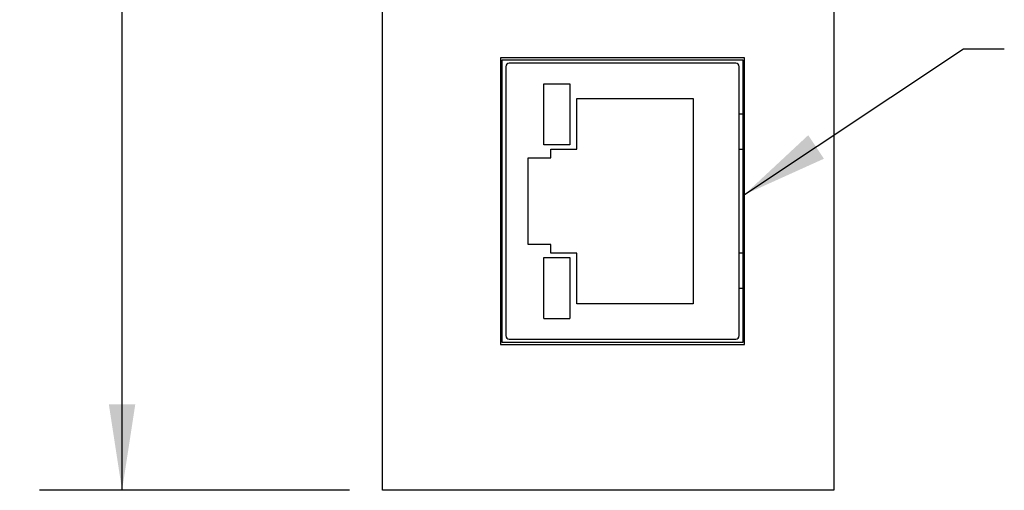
# Model space of a CAD drawing. Header units: millimetres. Extents: x 6 to 273, y 6 to 210.
# Tile 2 of 9: x 44 to 82, y 70 to 89. Entities that reach past the tile are written whole.
import ezdxf

# ---------------------------------------------------------------- set-up
doc = ezdxf.new("R2010")
doc.units = ezdxf.units.MM
doc.layers.add('DIMENSIONS', color=140, linetype='Continuous', lineweight=25)
doc.styles.add('SLDTEXTSTYLE0', font='TXT', dxfattribs={"width": 0.7})
doc.dimstyles.new('SLDDIMSTYLE0', dxfattribs={"dimtxt": 2.158008, "dimasz": 3.302, "dimexe": 0, "dimexo": 0.0625, "dimgap": 0.539502, "dimtad": 0, "dimtih": 1, "dimtoh": 1, "dimlfac": 1.5, "dimrnd": 1e-09, "dimzin": 4, "dimdsep": 46, "dimtxsty": 'SLDTEXTSTYLE0', "dimsah": 1, "dimcen": 0.09, "dimadec": 0, "dimazin": 1, "dimtfac": 1, "dimtofl": 0, "dimtmove": 0, "dimatfit": 3, "dimfxl": 0, "dimfrac": 2, "dimtolj": 1, "dimtzin": 12, "dimarcsym": 0})
doc.dimstyles.new('SLDDIMSTYLE3', dxfattribs={"dimtxt": 0.18, "dimasz": 3.302, "dimexe": 0, "dimexo": 0.0625, "dimgap": 0, "dimtad": 0, "dimtih": 1, "dimtoh": 1, "dimdec": 0, "dimrnd": 1e-09, "dimzin": 0, "dimdsep": 46, "dimtxsty": 'Standard', "dimsah": 1, "dimcen": 0.09, "dimadec": 0, "dimazin": 0, "dimtfac": 3.302, "dimtdec": 0, "dimtofl": 0, "dimtmove": 0, "dimatfit": 3, "dimfxl": 0, "dimfrac": 2, "dimtolj": 1, "dimtzin": 0, "dimarcsym": 0})

# ---------------------------------------------------------------- blocks, each defined once
blk = doc.blocks.new('_D')
at = {"layer": 'DIMENSIONS'}
for p, q in [((56.357, 133.779), (44.452, 133.779)), ((47.627, 133.779), (47.627, 105.756)), ((44.42, 101.843), (43.696, 101.843)), ((43.696, 101.843), (43.696, 98.413)), ((50.833, 101.843), (51.558, 101.843)), ((51.558, 101.843), (51.558, 98.413)), ((43.696, 98.413), (44.42, 98.413)), ((51.558, 98.413), (50.833, 98.413)), ((47.627, 70.446), (47.627, 97.93)), ((56.357, 70.446), (44.452, 70.446))]:
    blk.add_line(p, q, dxfattribs=at)
for points in [[(47.627, 133.779), (47.119, 130.477), (48.135, 130.477)], [(47.627, 70.446), (48.135, 73.748), (47.119, 73.748)]]:
    blk.add_solid(points, dxfattribs=at)
at = {"layer": 'DIMENSIONS', "char_height": 2.1167, "attachment_point": 1, "style": 'SLDTEXTSTYLE0'}
for s, insert in [('95.0', (44.42, 105.055)), ('3.74', (44.42, 101.142))]:
    blk.add_mtext(s, dxfattribs=dict(at, insert=insert))

msp = doc.modelspace()

# ---------------------------------------------------------------- linework, layer by layer
for p, q in [((57.6268, 70.4457), (57.6268, 133.779)), ((74.9601, 133.779), (74.9601, 70.4457)), ((71.5268, 87.0324), (62.1601, 87.0324)), ((62.1601, 87.0324), (62.1601, 76.0457)), ((62.2268, 86.9657), (71.4601, 86.9657)), ((62.2268, 76.1124), (62.2268, 86.9657)), ((71.4601, 86.9657), (71.4601, 76.1124)), ((71.5268, 76.0457), (71.5268, 87.0324)), ((62.3601, 86.699), (62.3601, 76.379)), ((71.1935, 86.8324), (62.4935, 86.8324)), ((71.3268, 84.8724), (71.3268, 86.699)), ((63.8268, 86.039), (64.8268, 86.039)), ((63.8268, 83.7057), (63.8268, 86.039)), ((64.8268, 86.039), (64.8268, 83.7057)), ((65.0935, 85.4724), (69.5601, 85.4724)), ((65.0935, 83.539), (65.0935, 85.4724)), ((69.5601, 85.4724), (69.5601, 77.6057)), ((71.3268, 83.539), (71.3268, 84.8724)), ((71.4601, 84.8724), (71.3268, 84.8724)), ((64.8268, 83.7057), (63.8268, 83.7057)), ((63.2268, 83.2057), (64.0935, 83.2057)), ((63.2268, 79.8724), (63.2268, 83.2057)), ((64.0935, 83.539), (65.0935, 83.539)), ((64.0935, 83.2057), (64.0935, 83.539)), ((71.3268, 79.539), (71.3268, 83.539)), ((71.3268, 83.539), (71.4601, 83.539)), ((64.0935, 79.8724), (63.2268, 79.8724)), ((64.0935, 79.539), (64.0935, 79.8724)), ((65.0935, 79.539), (64.0935, 79.539)), ((65.0935, 77.6057), (65.0935, 79.539)), ((71.3268, 78.2057), (71.3268, 79.539)), ((71.4601, 79.539), (71.3268, 79.539)), ((63.8268, 79.3724), (64.8268, 79.3724)), ((63.8268, 77.039), (63.8268, 79.3724)), ((64.8268, 79.3724), (64.8268, 77.039)), ((71.3268, 76.379), (71.3268, 78.2057)), ((71.3268, 78.2057), (71.4601, 78.2057)), ((69.5601, 77.6057), (65.0935, 77.6057)), ((63.8268, 77.039), (64.8268, 77.039)), ((62.1601, 76.0457), (71.5268, 76.0457)), ((71.4601, 76.1124), (62.2268, 76.1124)), ((62.4935, 76.2457), (71.1935, 76.2457)), ((74.9601, 70.4457), (57.6268, 70.4457))]:
    msp.add_line(p, q)
for centre, start, end in [((62.4935, 86.699), 90, 180), ((71.1935, 86.699), 0, 90), ((62.4935, 76.379), 180, 270), ((71.1935, 76.379), 270, 0)]:
    msp.add_arc(centre, 0.1333, start, end)

# ---------------------------------------------------------------- dimensions: what is measured, and where the dimension line sits
at = {"layer": 'DIMENSIONS'}
dim = msp.add_linear_dim(base=(47.6268, 133.779), p1=(57.6268, 70.4457), p2=(57.6268, 133.779), angle=90, dimstyle='SLDDIMSTYLE0', dxfattribs=at)
dim.commit()
dim.dimension.update_dxf_attribs({"geometry": '_D', "text_midpoint": (47.6268, 101.843), "dimtype": 160})

# ---------------------------------------------------------------- leaders
msp.add_leader([(71.5268, 81.7903), (79.9353, 87.3811), (81.5049, 87.3811)], dimstyle='SLDDIMSTYLE3', dxfattribs=at)

doc.saveas('drawing.dxf')
